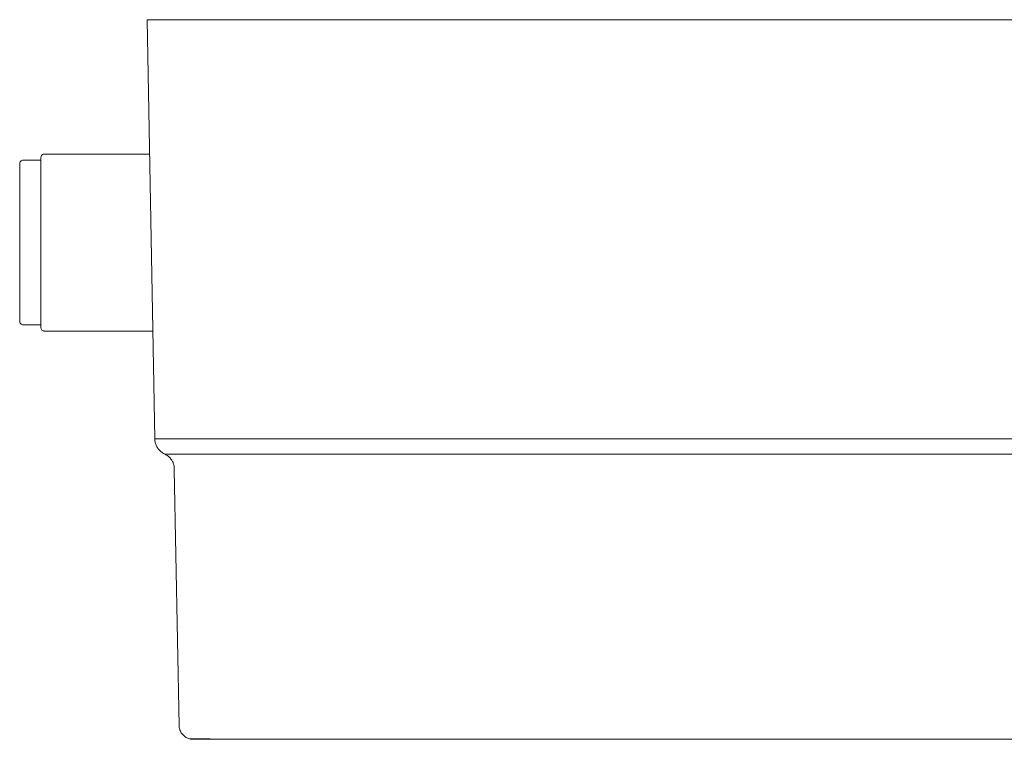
# Model space of a CAD drawing. Header units: millimetres. Extents: x -244 to 264, y 247 to 642.
# Tile 1 of 4: x -244 to 33, y 247 to 450. Entities that reach past the tile are written whole.
import ezdxf

# ---------------------------------------------------------------- set-up
doc = ezdxf.new("R2010")
doc.units = ezdxf.units.MM
doc.header["$MEASUREMENT"] = 0
doc.layers.add('material 1', color=7, linetype='Continuous')

msp = doc.modelspace()

# ---------------------------------------------------------------- linework, layer by layer
at = {"layer": 'material 1', "color": 7, "linetype": 'Continuous', "lineweight": 0}
for p, q in [((-208.09, 450.17), (-205.63, 450.17)), ((-208.09, 450.17), (-205.96, 332.08)), ((-205.54, 450.17), (-205.63, 450.17)), ((-204.58, 450.17), (-205.54, 450.17)), ((-202.98, 450.17), (-204.58, 450.17)), ((-202.98, 450.17), (-201.87, 450.17)), ((-201.87, 450.17), (-201.81, 450.17)), ((-201.81, 450.17), (-200.25, 450.17)), ((-200.25, 450.17), (-196.86, 450.17)), ((-196.86, 450.17), (-192.07, 450.17)), ((-192.07, 450.17), (-185.91, 450.17)), ((-185.91, 450.17), (-178.11, 450.17)), ((-178.11, 450.17), (-168.9, 450.17)), ((-168.9, 450.17), (-158.74, 450.17)), ((-158.74, 450.17), (-151.1, 450.17)), ((-151.1, 450.17), (-150.91, 450.17)), ((-150.48, 450.17), (-150.91, 450.17)), ((-110.38, 450.17), (-150.48, 450.17)), ((-110.38, 450.17), (199.94, 450.17)), ((-243.37, 410.51), (-243.18, 410.56)), ((-243.18, 410.56), (-243, 410.58)), ((-243, 410.58), (-238, 410.58)), ((-238, 411.39), (-237.98, 411.56)), ((-238, 411.37), (-238, 411.39)), ((-238, 411.17), (-238, 411.37)), ((-238, 410.81), (-238, 411.17)), ((-238, 410.29), (-238, 410.81)), ((-237.98, 411.56), (-237.93, 411.73)), ((-237.93, 411.73), (-237.85, 411.9)), ((-237.85, 411.9), (-237.73, 412.05)), ((-237.73, 412.05), (-237.58, 412.17)), ((-237.58, 412.17), (-237.42, 412.25)), ((-237.42, 412.25), (-237.24, 412.3)), ((-237.24, 412.3), (-237.08, 412.32)), ((-237.08, 412.32), (-237.08, 412.32)), ((-237.08, 412.32), (-207.41, 412.32)), ((-244, 409.58), (-243.98, 409.76)), ((-244, 409.55), (-244, 409.58)), ((-244, 409.37), (-244, 409.55)), ((-244, 409.04), (-244, 409.37)), ((-244, 408.56), (-244, 409.04)), ((-244, 407.94), (-244, 408.56)), ((-244, 407.19), (-244, 407.94)), ((-243.98, 409.76), (-243.93, 409.94)), ((-243.93, 409.94), (-243.84, 410.12)), ((-243.84, 410.12), (-243.71, 410.28)), ((-243.71, 410.28), (-243.55, 410.41)), ((-243.55, 410.41), (-243.37, 410.51)), ((-238, 409.62), (-238, 410.29)), ((-238, 409.03), (-238, 409.62)), ((-238, 408.36), (-238, 409.03)), ((-238, 407.62), (-238, 408.36)), ((-244, 406.32), (-244, 407.19)), ((-244, 405.34), (-244, 406.32)), ((-244, 404.62), (-244, 405.34)), ((-238, 406.81), (-238, 407.62)), ((-238, 406.03), (-238, 406.81)), ((-238, 404.36), (-238, 406.03)), ((-244, 403.08), (-244, 404.62)), ((-244, 401.38), (-244, 403.08)), ((-238, 402.52), (-238, 404.36)), ((-238, 400.53), (-238, 402.52)), ((-244, 399.53), (-244, 401.38)), ((-244, 397.58), (-244, 399.53)), ((-238, 398.42), (-238, 400.53)), ((-244, 395.56), (-244, 397.58)), ((-238, 396.23), (-238, 398.42)), ((-244, 395.56), (-244, 394.25)), ((-244, 392.58), (-244, 394.25)), ((-238, 396.23), (-238, 394.81)), ((-238, 393), (-238, 394.81)), ((-244, 390.87), (-244, 392.58)), ((-238, 391.15), (-238, 393)), ((-238, 389.55), (-238, 391.15)), ((-244, 389.39), (-244, 390.87)), ((-244, 387.4), (-244, 389.39)), ((-238, 387.4), (-238, 389.55)), ((-244, 385.4), (-244, 387.4)), ((-238, 385.24), (-238, 387.4)), ((-244, 383.92), (-244, 385.4)), ((-244, 382.22), (-244, 383.92)), ((-238, 383.64), (-238, 385.24)), ((-238, 381.79), (-238, 383.64)), ((-244, 380.54), (-244, 382.22)), ((-244, 380.54), (-244, 379.23)), ((-238, 379.98), (-238, 381.79)), ((-244, 377.21), (-244, 379.23)), ((-238, 379.98), (-238, 378.56)), ((-238, 376.38), (-238, 378.56)), ((-244, 375.26), (-244, 377.21)), ((-244, 373.42), (-244, 375.26)), ((-238, 374.27), (-238, 376.38)), ((-244, 371.71), (-244, 373.42)), ((-244, 370.18), (-244, 371.71)), ((-238, 372.27), (-238, 374.27)), ((-238, 370.43), (-238, 372.27)), ((-244, 369.45), (-244, 370.18)), ((-244, 368.47), (-244, 369.45)), ((-238, 368.77), (-238, 370.43)), ((-244, 367.6), (-244, 368.47)), ((-244, 366.85), (-244, 367.6)), ((-244, 366.24), (-244, 366.85)), ((-244, 365.76), (-244, 366.24)), ((-238, 367.98), (-238, 368.77)), ((-238, 366.92), (-238, 367.98)), ((-238, 365.98), (-238, 366.92)), ((-244, 365.42), (-244, 365.76)), ((-244, 365.24), (-244, 365.42)), ((-244, 365.22), (-244, 365.24)), ((-243.98, 365.04), (-244, 365.22)), ((-243.93, 364.85), (-243.98, 365.04)), ((-243.84, 364.67), (-243.93, 364.85)), ((-243.71, 364.51), (-243.84, 364.67)), ((-243.55, 364.38), (-243.71, 364.51)), ((-243.37, 364.29), (-243.55, 364.38)), ((-243.18, 364.24), (-243.37, 364.29)), ((-243, 364.22), (-243.18, 364.24)), ((-238, 364.22), (-243, 364.22)), ((-243, 364.22), (-243, 364.22)), ((-238, 365.17), (-238, 365.98)), ((-238, 364.5), (-238, 365.17)), ((-238, 363.98), (-238, 364.5)), ((-238, 363.62), (-238, 363.98)), ((-238, 363.43), (-238, 363.62)), ((-238, 363.4), (-238, 363.43)), ((-237.98, 363.23), (-238, 363.4)), ((-237.94, 363.06), (-237.98, 363.23)), ((-237.85, 362.9), (-237.94, 363.06)), ((-237.73, 362.75), (-237.85, 362.9)), ((-237.58, 362.63), (-237.73, 362.75)), ((-237.42, 362.54), (-237.58, 362.63)), ((-237.24, 362.49), (-237.42, 362.54)), ((-237.08, 362.48), (-237.24, 362.49)), ((-237.08, 362.48), (-237.08, 362.48)), ((-206.51, 362.48), (-237.08, 362.48)), ((-205.96, 332.08), (-199.81, 332.08)), ((-205.92, 331.82), (-205.94, 332.08)), ((-205.89, 331.57), (-205.92, 331.82)), ((-205.85, 331.31), (-205.89, 331.57)), ((-205.79, 331.06), (-205.85, 331.31)), ((-205.72, 330.81), (-205.79, 331.06)), ((-205.64, 330.57), (-205.72, 330.81)), ((-205.55, 330.33), (-205.64, 330.57)), ((-205.44, 330.1), (-205.55, 330.33)), ((-205.32, 329.87), (-205.44, 330.1)), ((-199.81, 332.08), (-199.75, 332.08)), ((-199.75, 332.08), (-199.62, 332.08)), ((-199.62, 332.08), (-199.59, 332.08)), ((-199.59, 332.08), (-199.13, 332.08)), ((-199.13, 332.08), (-198.57, 332.08)), ((-198.57, 332.08), (-198.25, 332.08)), ((-198.25, 332.08), (-196.46, 332.08)), ((-196.46, 332.08), (-196.21, 332.08)), ((-196.21, 332.08), (-196.19, 332.08)), ((-196.19, 332.08), (-195, 332.08)), ((-195, 332.08), (-190.41, 332.08)), ((-184.5, 332.08), (-190.41, 332.08)), ((-177.01, 332.08), (-184.5, 332.08)), ((-173.17, 332.08), (-177.01, 332.08)), ((-173.17, 332.08), (-172.04, 332.08)), ((-172.04, 332.08), (-171.19, 332.08)), ((-168.17, 332.08), (-171.19, 332.08)), ((-166.09, 332.08), (-168.17, 332.08)), ((-166.09, 332.08), (-165.32, 332.08)), ((-165.32, 332.08), (-161.84, 332.08)), ((-161.84, 332.08), (-159.59, 332.08)), ((-158.42, 332.08), (-159.59, 332.08)), ((-157.2, 332.08), (-158.42, 332.08)), ((-157.2, 332.08), (-154.68, 332.08)), ((-154.68, 332.08), (-151.05, 332.08)), ((-151.05, 332.08), (-150.25, 332.08)), ((-150.25, 332.08), (-82.41, 332.08)), ((-82.41, 332.08), (-7.79, 332.08)), ((-7.79, 332.08), (66.65, 332.08)), ((-205.19, 329.64), (-205.32, 329.87)), ((-205.04, 329.43), (-205.19, 329.64)), ((-204.89, 329.22), (-205.04, 329.43)), ((-204.72, 329.02), (-204.89, 329.22)), ((-204.54, 328.83), (-204.72, 329.02)), ((-204.36, 328.64), (-204.54, 328.83)), ((-204.16, 328.47), (-204.36, 328.64)), ((-203.96, 328.31), (-204.16, 328.47)), ((-203.74, 328.16), (-203.96, 328.31)), ((-203.52, 328.01), (-203.74, 328.16)), ((-203.29, 327.88), (-203.52, 328.01)), ((-203.06, 327.76), (-203.29, 327.88)), ((-202.83, 327.65), (-203.06, 327.76)), ((-197, 327.76), (-203.06, 327.76)), ((-202.61, 327.52), (-202.83, 327.65)), ((-202.4, 327.38), (-202.61, 327.52)), ((-202.19, 327.23), (-202.4, 327.38)), ((-196.82, 327.76), (-197, 327.76)), ((-196.39, 327.76), (-196.82, 327.76)), ((-195.71, 327.76), (-196.39, 327.76)), ((-194.79, 327.76), (-195.71, 327.76)), ((-193.63, 327.76), (-194.79, 327.76)), ((-192.24, 327.76), (-193.63, 327.76)), ((-190.61, 327.76), (-192.24, 327.76)), ((-188.77, 327.76), (-190.61, 327.76)), ((-186.73, 327.76), (-188.77, 327.76)), ((-184.49, 327.76), (-186.73, 327.76)), ((-182.08, 327.76), (-184.49, 327.76)), ((-179.49, 327.76), (-182.08, 327.76)), ((-176.74, 327.76), (-179.49, 327.76)), ((-173.84, 327.76), (-176.74, 327.76)), ((-170.82, 327.76), (-173.84, 327.76)), ((-167.69, 327.76), (-170.82, 327.76)), ((-164.47, 327.76), (-167.69, 327.76)), ((-161.18, 327.76), (-164.47, 327.76)), ((-157.83, 327.76), (-161.18, 327.76)), ((-154.43, 327.76), (-157.83, 327.76)), ((-150.97, 327.76), (-154.43, 327.76)), ((-150.97, 327.76), (-150.97, 327.76)), ((170.02, 327.76), (-150.97, 327.76)), ((-150.97, 327.76), (-150.97, 327.76)), ((-202, 327.07), (-202.19, 327.23)), ((-201.81, 326.9), (-202, 327.07)), ((-201.63, 326.72), (-201.81, 326.9)), ((-201.47, 326.52), (-201.63, 326.72)), ((-201.31, 326.33), (-201.47, 326.52)), ((-201.17, 326.12), (-201.31, 326.33)), ((-201.04, 325.91), (-201.17, 326.12)), ((-200.92, 325.69), (-201.04, 325.91)), ((-200.81, 325.46), (-200.92, 325.69)), ((-200.72, 325.23), (-200.81, 325.46)), ((-200.64, 324.99), (-200.72, 325.23)), ((-200.57, 324.75), (-200.64, 324.99)), ((-200.51, 324.51), (-200.57, 324.75)), ((-200.48, 324.26), (-200.51, 324.51)), ((-200.45, 324.01), (-200.48, 324.26)), ((-200.44, 323.76), (-200.45, 324.01)), ((-200.44, 323.51), (-200.44, 323.76)), ((-199.1, 251.35), (-200.44, 323.51)), ((-199.08, 251.08), (-199.1, 251.35)), ((-199.05, 250.82), (-199.08, 251.08)), ((-199, 250.56), (-199.05, 250.82)), ((-198.93, 250.3), (-199, 250.56)), ((-198.84, 250.05), (-198.93, 250.3)), ((-198.74, 249.8), (-198.84, 250.05)), ((-198.62, 249.56), (-198.74, 249.8)), ((-198.48, 249.33), (-198.62, 249.56)), ((-198.33, 249.11), (-198.48, 249.33)), ((-198.16, 248.9), (-198.33, 249.11)), ((-197.98, 248.7), (-198.16, 248.9)), ((-197.79, 248.51), (-197.98, 248.7)), ((-197.58, 248.34), (-197.79, 248.51)), ((-197.37, 248.18), (-197.58, 248.34)), ((-197.14, 248.03), (-197.37, 248.18)), ((-196.9, 247.9), (-197.14, 248.03)), ((-196.65, 247.78), (-196.9, 247.9)), ((-196.4, 247.68), (-196.65, 247.78)), ((-196.14, 247.59), (-196.4, 247.68)), ((-196.14, 247.59), (-190.31, 247.59)), ((-195.88, 247.53), (-196.14, 247.59)), ((-195.61, 247.47), (-195.88, 247.53)), ((-195.61, 247.47), (-189.8, 247.47)), ((-195.45, 247.47), (-195.61, 247.47)), ((-189.8, 247.47), (-189.63, 247.47)), ((-189.63, 247.47), (-189.26, 247.47)), ((-189.26, 247.47), (-188.69, 247.47)), ((-188.69, 247.47), (-187.91, 247.47)), ((-187.91, 247.47), (-186.93, 247.47)), ((-186.93, 247.47), (-185.75, 247.47)), ((-185.75, 247.47), (-184.38, 247.47)), ((-184.38, 247.47), (-182.82, 247.47)), ((-182.82, 247.47), (-181.09, 247.47)), ((-181.09, 247.47), (-179.2, 247.47)), ((-179.2, 247.47), (-177.16, 247.47)), ((-177.16, 247.47), (-174.97, 247.47)), ((-174.97, 247.47), (-172.65, 247.47)), ((-172.65, 247.47), (-170.19, 247.47)), ((-170.19, 247.47), (-167.63, 247.47)), ((-167.63, 247.47), (-164.98, 247.47)), ((-164.98, 247.47), (-162.26, 247.47)), ((-162.26, 247.47), (-159.48, 247.47)), ((-159.48, 247.47), (-156.64, 247.47)), ((-159.19, 247.47), (-159.23, 247.47)), ((-159.08, 247.47), (-159.19, 247.47)), ((-156.64, 247.47), (-153.77, 247.47)), ((-155.31, 247.47), (-155.47, 247.47)), ((-153.77, 247.47), (-150.77, 247.47)), ((-150.77, 247.47), (169.82, 247.47))]:
    msp.add_line(p, q, dxfattribs=at)

doc.saveas('drawing.dxf')
